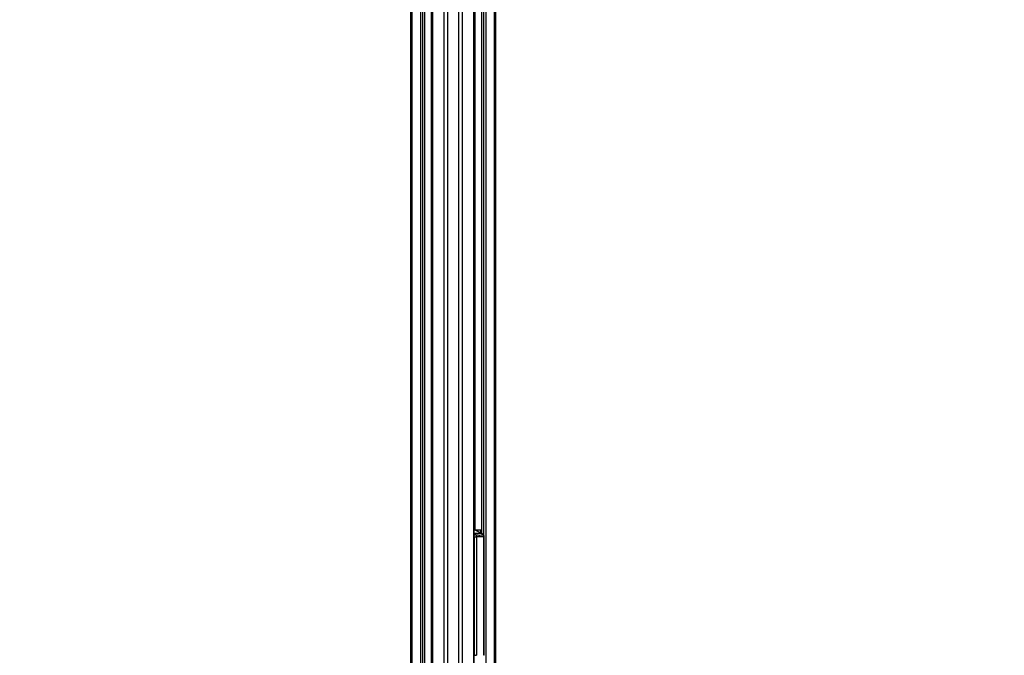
# Model space of a CAD drawing. Header units: millimetres. Extents: x 20 to 22981, y 40 to 19992.
# Tile 24 of 143: x 5284 to 8680, y 2347 to 4541. Entities that reach past the tile are written whole.
import ezdxf

# ---------------------------------------------------------------- set-up
doc = ezdxf.new("R2010")
doc.units = ezdxf.units.MM
doc.header["$LTSCALE"] = 2
doc.layers.add('COMPONENT_GEOMETRY', color=7, linetype='Continuous')
doc.styles.add('SLDTEXTSTYLE0', font='TXT', dxfattribs={"width": 0.75})
doc.dimstyles.new('SLDDIMSTYLE0', dxfattribs={"dimtxt": 100, "dimasz": 6.604, "dimexe": 0, "dimexo": 0.0625, "dimgap": 25, "dimtad": 0, "dimtih": 1, "dimtoh": 1, "dimdec": 0, "dimrnd": 1e-09, "dimzin": 12, "dimdsep": 46, "dimtxsty": 'SLDTEXTSTYLE0', "dimsah": 1, "dimcen": 0.09, "dimadec": 0, "dimazin": 3, "dimtfac": 1, "dimtdec": 0, "dimtofl": 0, "dimtmove": 0, "dimatfit": 3, "dimfxl": 1, "dimfrac": 2, "dimtolj": 1, "dimtzin": 12, "dimarcsym": 0})

# ---------------------------------------------------------------- blocks, each defined once
blk = doc.blocks.new('_D_4')
at = {"layer": 'COMPONENT_GEOMETRY', "color": 7}
for p, q in [((6638.5, 7959.5), (1711.2, 7959.5)), ((1717.6, 7959.5), (1717.6, 5203.3)), ((1517.5, 5183), (1487, 5183)), ((1487, 5183), (1487, 5024.3)), ((1917.7, 5183), (1948.1, 5183)), ((1948.1, 5183), (1948.1, 5024.3)), ((1487, 5024.3), (1517.5, 5024.3)), ((1948.1, 5024.3), (1917.7, 5024.3)), ((1717.6, 2118.5), (1717.6, 4874.7)), ((6578.7, 2118.5), (1711.2, 2118.5))]:
    blk.add_line(p, q, dxfattribs=at)
for points in [[(1717.6, 7959.5), (1716.6, 7952.9), (1718.6, 7952.9)], [(1717.6, 2118.5), (1718.6, 2125.1), (1716.6, 2125.1)]]:
    blk.add_solid(points, dxfattribs=at)
at = {"layer": 'COMPONENT_GEOMETRY', "color": 7, "char_height": 100, "attachment_point": 1, "style": 'SLDTEXTSTYLE0'}
for s, insert in [('9\'6.98"', (1517.5, 5153.2)), ('2921mm', (1444.8, 5003.6))]:
    blk.add_mtext(s, dxfattribs=dict(at, insert=insert))
blk = doc.blocks.new('_D_5')
at = {"layer": 'COMPONENT_GEOMETRY', "color": 7}
for p, q in [((10396.9, 6612.5), (10396.9, 4529.8)), ((10196.8, 4509.5), (10166.3, 4509.5)), ((10166.3, 4509.5), (10166.3, 4350.8)), ((10596.9, 4509.5), (10627.4, 4509.5)), ((10627.4, 4509.5), (10627.4, 4350.8)), ((10166.3, 4350.8), (10196.8, 4350.8)), ((10627.4, 4350.8), (10596.9, 4350.8)), ((10396.9, 2118.5), (10396.9, 4201.1)), ((6979.8, 2118.5), (10403.2, 2118.5))]:
    blk.add_line(p, q, dxfattribs=at)
for points in [[(10396.9, 6612.5), (10395.9, 6605.9), (10397.9, 6605.9)], [(10396.9, 2118.5), (10397.9, 2125.1), (10395.9, 2125.1)]]:
    blk.add_solid(points, dxfattribs=at)
at = {"layer": 'COMPONENT_GEOMETRY', "color": 7, "char_height": 100, "attachment_point": 1, "style": 'SLDTEXTSTYLE0'}
for s, insert in [('7\'4.46"', (10196.8, 4479.7)), ('2247mm', (10124.1, 4330))]:
    blk.add_mtext(s, dxfattribs=dict(at, insert=insert))

msp = doc.modelspace()

# ---------------------------------------------------------------- linework, layer by layer
at = {"color": 8, "linetype": 'Continuous', "lineweight": 25}
for p, q in [((6748.24, 2191.49), (6748.24, 7939.49)), ((6759.31, 7939.49), (6759.31, 2191.49)), ((6799.26, 2191.49), (6799.26, 7939.49)), ((6810.34, 7939.49), (6810.34, 2191.49)), ((6636.74, 5785.38), (6636.74, 2191.49)), ((6667.23, 2191.49), (6667.23, 5781.02)), ((6673.4, 5781.02), (6673.4, 2191.49)), ((6681.18, 2191.49), (6681.18, 5781.02)), ((6704.86, 2191.49), (6704.86, 5790.35)), ((6708.14, 5799.24), (6708.14, 2191.49)), ((6850.44, 2191.49), (6850.44, 5799.24)), ((6853.72, 5790.35), (6853.72, 2780.48)), ((6877.4, 5781.02), (6877.4, 2768.25)), ((6885.18, 2761.31), (6885.18, 5781.02)), ((6891.35, 5781.02), (6891.35, 2192.39)), ((6921.84, 2192.28), (6921.84, 5785.38)), ((6854.86, 2779.53), (6851.82, 2779.53)), ((6851.82, 2768), (6853.16, 2767.32)), ((6853.46, 2780.12), (6875.56, 2779.33)), ((6876.97, 2779.6), (6853.5, 2780.49)), ((6853.52, 2780.49), (6853.5, 2780.49)), ((6874.85, 2778.33), (6859.06, 2778.9)), ((6874.85, 2769.56), (6874.85, 2778.33)), ((6875.56, 2779.33), (6876.97, 2779.33)), ((6876.24, 2778.33), (6876.24, 2768.84)), ((6876.97, 2778.33), (6876.24, 2778.33)), ((6884.94, 2756.57), (6886.25, 2756.57)), ((6851.82, 2353.98), (6852.26, 2347.5)), ((6886.25, 2347.5), (6884.94, 2347.5))]:
    msp.add_line(p, q, dxfattribs=at)
at = {"color": 7, "linetype": 'Continuous', "lineweight": 25}
for p, q in [((6633.39, 2191.49), (6633.39, 5786.52)), ((6681.61, 2191.49), (6681.61, 5781.02)), ((6706.75, 5796.17), (6706.75, 2191.49)), ((6851.82, 2191.49), (6851.82, 5796.17)), ((6876.97, 5781.02), (6876.97, 2768.46)), ((6925.18, 5786.51), (6925.18, 2191.49)), ((6851.82, 2780.49), (6853.43, 2780.49)), ((6852.26, 2756.57), (6859.16, 2756.57)), ((6852.26, 2347.5), (6852.26, 2756.57)), ((6878.61, 2767.32), (6853.16, 2767.32)), ((6853.43, 2780.49), (6853.43, 2780.49)), ((6876.97, 2779.6), (6853.52, 2780.49)), ((6855.93, 2779.28), (6854.43, 2779.92)), ((6878.61, 2767.32), (6854.86, 2779.53)), ((6856.98, 2778.74), (6855.93, 2779.28)), ((6857.85, 2778.99), (6856.49, 2778.99)), ((6859.16, 2756.57), (6859.16, 2347.5)), ((6879.69, 2767.07), (6860.46, 2776.95)), ((6876.24, 2778.33), (6874.85, 2778.33)), ((6884.94, 2347.5), (6884.94, 2756.57)), ((6886.25, 2347.5), (6886.25, 2756.57)), ((6852.26, 2347.5), (6859.16, 2347.5))]:
    msp.add_line(p, q, dxfattribs=at)
at = {"color": 8, "linetype": 'Continuous', "lineweight": 25, "flags": 128}
for points in [[(6851.82, 2767.01), (6852.44, 2767.23), (6853.16, 2767.32)], [(6878.61, 2767.32), (6879.28, 2767.23), (6879.69, 2767.07)]]:
    msp.add_lwpolyline(points, dxfattribs=at)
at = {"color": 8, "linetype": 'Continuous', "lineweight": 25}
for centre, radius, start, end in [((6857.89, 2755.82), 7.96, 95.1273, 139.71754), ((6853.65, 2777.62), 2.42, 71.21368, 90.17435), ((6854.88, 2777.19), 2.34, 63.11911, 90.54087), ((6882.83, 2761.97), 1.79, 39.13605, 96.20977)]:
    msp.add_arc(centre, radius, start, end, dxfattribs=at)
at = {"color": 7, "linetype": 'Continuous', "lineweight": 25}
for centre, radius, start, end in [((6847.66, 2757.06), 11.64, 35.05826, 61.79864), ((6850.72, 2771.51), 9.02, 62.73981, 71.11363), ((6857.37, 2769.26), 9.74, 30.67284, 87.20183), ((6875.75, 2778.44), 0.909, 102.39089, 187.08033), ((6875.35, 2778.45), 0.903, 352.3232, 76.7975), ((6873.11, 2757.06), 11.64, 35.05826, 61.79864)]:
    msp.add_arc(centre, radius, start, end, dxfattribs=at)
msp.add_ellipse((6851.33, 2780.49), major_axis=(3, -0.06), ratio=0.0185099, start_param=0.7595611, end_param=0.7934561, dxfattribs=at)
for points, knots in [([(6853.64, 2780.05), (6853.21, 2780.18), (6852.63, 2780.37), (6851.98, 2780.4), (6851.82, 2780.41)], [0, 0, 0, 0, 0.7558056, 1, 1, 1, 1]), ([(6854.41, 2779.87), (6853.8, 2780.09), (6852.96, 2780.38), (6852.06, 2780.39), (6851.82, 2780.4)], [0, 0, 0, 0, 0.7334685, 1, 1, 1, 1]), ([(6853.52, 2780.49), (6853.52, 2780.49), (6853.49, 2780.49), (6853.47, 2780.49), (6853.45, 2780.49)], [0, 0, 0, 0, 0.2500337, 1, 1, 1, 1]), ([(6860.45, 2776.93), (6860.03, 2777.15), (6859.29, 2777.53), (6858.28, 2777.94), (6857.44, 2778.42), (6857.17, 2778.6), (6856.98, 2778.73)], [0, 0, 0, 0, 0.2579641, 0.4557188, 0.6035397, 1, 1, 1, 1]), ([(6857.18, 2763.75), (6857.28, 2763.6), (6857.92, 2762.65), (6858.92, 2760.35), (6859.08, 2757.9), (6859.16, 2756.57)], [0, 0, 0, 0, 0.0809636, 0.5029455, 1, 1, 1, 1]), ([(6857.18, 2763.75), (6859.62, 2763.41), (6864.51, 2762.73), (6871.89, 2762.41), (6877.93, 2762.9), (6881.48, 2763.54), (6882.64, 2763.75)], [0, 0, 0, 0, 0.2612514, 0.5245178, 0.8454398, 1, 1, 1, 1]), ([(6884.94, 2756.57), (6883.71, 2756.5), (6879.7, 2756.26), (6871.26, 2756), (6863.71, 2756.36), (6859.16, 2756.57)], [0, 0, 0, 0, 0.1493189, 0.4868131, 1, 1, 1, 1]), ([(6884.22, 2763.1), (6883.85, 2763.57), (6882.86, 2764.83), (6881.31, 2766.16), (6880.08, 2766.85), (6879.69, 2767.07)], [0, 0, 0, 0, 0.2892583, 0.7759656, 1, 1, 1, 1]), ([(6884.94, 2756.57), (6884.81, 2757.9), (6884.57, 2760.35), (6883.44, 2762.65), (6882.75, 2763.6), (6882.64, 2763.75)], [0, 0, 0, 0, 0.4970545, 0.9190364, 1, 1, 1, 1]), ([(6886.22, 2756.57), (6886.23, 2756.76), (6886.26, 2757.79), (6885.9, 2759.69), (6885.19, 2761.73), (6884.42, 2762.74), (6884.17, 2763.06)], [0, 0, 0, 0, 0.0787079, 0.4410404, 0.8207883, 1, 1, 1, 1])]:
    msp.add_open_spline(points, degree=3, knots=knots, dxfattribs=at)
at = {"color": 8, "linetype": 'Continuous', "lineweight": 25}
msp.add_open_spline([(6852.26, 2756.57), (6852.23, 2757.26), (6852.2, 2758.08), (6851.88, 2758.74), (6851.82, 2758.86)], degree=3, knots=[0, 0, 0, 0, 0.8297928, 1, 1, 1, 1], dxfattribs=at)

# ---------------------------------------------------------------- dimensions: what is measured, and where the dimension line sits
at = {"layer": 'COMPONENT_GEOMETRY', "color": 7}
for base, p1, p2, picture, middle in [((1717.58, 7959.49), (6581.29, 2118.49), (6641.06, 7959.49), '_D_4', (1717.58, 5038.99)), ((10396.87, 6612.47), (6977.29, 2118.49), (12075.31, 6612.47), '_D_5', (10396.87, 4365.48))]:
    dim = msp.add_linear_dim(base=base, p1=p1, p2=p2, angle=90, dimstyle='SLDDIMSTYLE0', dxfattribs=at)
    dim.commit()
    dim.dimension.update_dxf_attribs({"geometry": picture, "text_midpoint": middle, "dimtype": 160})

doc.saveas('drawing.dxf')
